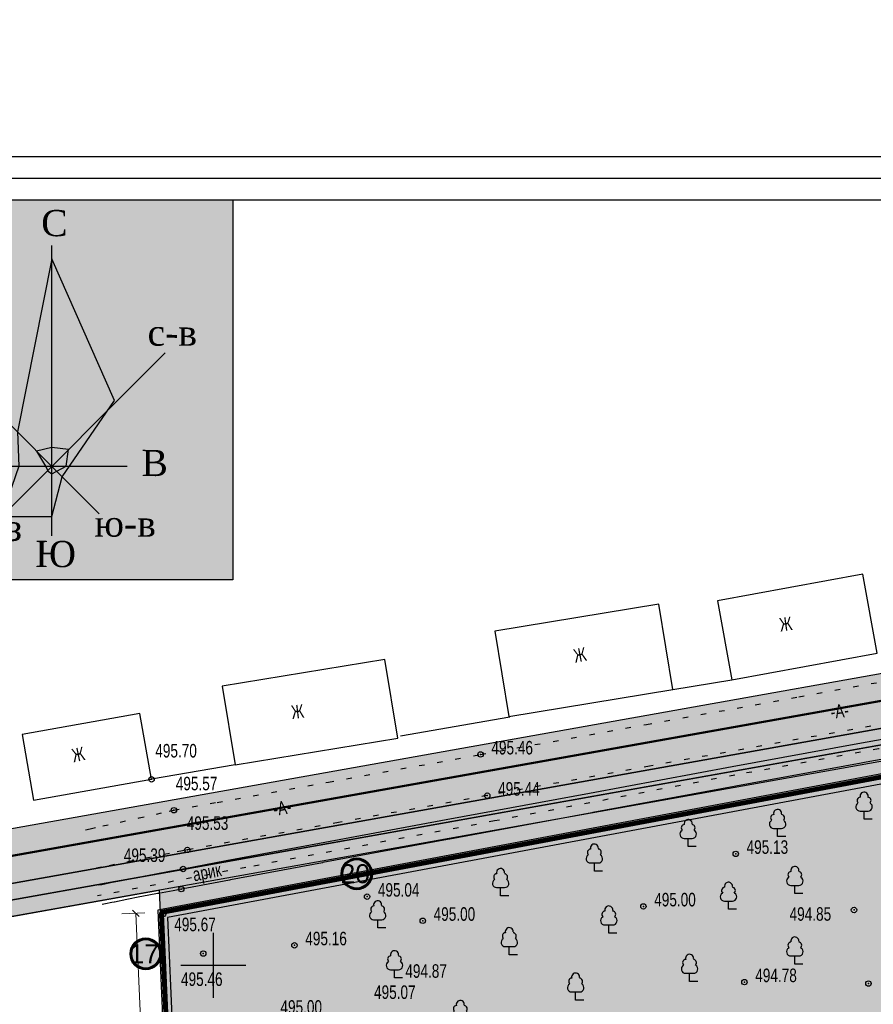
# Model space of a CAD drawing. Extents: x 0 to 667088, y 0 to 6446.
# Tile 28 of 256: x 1673 to 1751, y 375 to 466. Entities that reach past the tile are written whole.
import ezdxf

# ---------------------------------------------------------------- set-up
doc = ezdxf.new("R2010")
doc.units = 0
doc.header["$MEASUREMENT"] = 0
for name, pattern in [('CONTI', [0]), ('STRIH_1', [3, 2, -1]), ('STROT', [1.7, 0.5, -1.2])]:
    doc.linetypes.add(name, pattern=pattern)
for name, color, linetype in [('(002) Рамка', 7, 'Continuous'), ('Audi-СвК', 10, 'Continuous'), ('NAD_M0', 7, 'CONTI'), ('PI_OT0', 172, 'CONTI'), ('PI_ST0', 6, 'CONTI'), ('PI_TT0', 5, 'CONTI'), ('SETKR', 2, 'CONTI'), ('STR_L0', 6, 'CONTI'), ('USLZN0', 250, 'CONTI'), ('ZAPSK0', 250, 'CONTI'), ('стен', 7, 'Continuous')]:
    doc.layers.add(name, color=color, linetype=linetype)
doc.layers.add('.', color=7, linetype='Continuous', lineweight=15)
doc.layers.add('RAZMER CIP', color=252, linetype='Continuous', lineweight=18)
doc.styles.add('ESKD1', font='arial.ttf', dxfattribs={"width": 0.6, "oblique": 11})
doc.styles.add('GOST 2.304', font='CS_Gost2304.shx')
doc.styles.add('SHRFT', font='TXT', dxfattribs={"width": 0.75})
doc.styles.get("Standard").update_dxf_attribs({"font": 'times.ttf'})
doc.linetypes.add('ОГРАДА_ГЛИН', pattern='A,4,["|",Standard,S=0.8,R=0,X=0,Y=-0.8],0.5,["|",Standard,S=0.8,R=0,X=0,Y=-0.8],3.5', length=8)
doc.dimstyles.new('GENPLAN', dxfattribs={"dimtxt": 1, "dimasz": 0.6, "dimexe": 1.3, "dimexo": 1.5, "dimgap": 0.1, "dimtad": 1, "dimdec": 1, "dimzin": 0, "dimdsep": 46, "dimtxsty": 'ESKD1', "dimblk1": 'OBLIQUE', "dimblk2": 'OBLIQUE', "dimsah": 1, "dimcen": -2, "dimadec": 0, "dimazin": 0, "dimtfac": 0.75, "dimtdec": 1, "dimtix": 1, "dimtmove": 0, "dimatfit": 3, "dimfxl": 1, "dimtvp": 1.2, "dimtfill": 2, "dimtfillclr": 2, "dimlwd": 5, "dimlwe": 5, "dimarcsym": 0})

# ---------------------------------------------------------------- blocks, each defined once
blk = doc.blocks.new('BL_333')
at = {"color": 0}
for p, q in [((0, -3), (0, 3)), ((-3, 0), (3, 0))]:
    blk.add_line(p, q, dxfattribs=at)
blk = doc.blocks.new('BL_101')
at = {"color": 0}
for p, q in [((-0.37, 0.75), (0.37, 0.75)), ((0, 0), (0, 0.75)), ((0.75, 0), (0, 0))]:
    blk.add_line(p, q, dxfattribs=at)
for centre, radius, start, end in [((-0.34, 1.73), 0.3, 93, 230), ((0, 2.13), 0.37, 355, 195), ((0.34, 1.73), 0.3, 310, 87), ((-0.37, 1.14), 0.39, 120, 270), ((0.37, 1.14), 0.39, 270, 60)]:
    blk.add_arc(centre, radius, start, end, dxfattribs=at)
blk = doc.blocks.new('rhy')
at = {"layer": 'PI_ST0', "color": 0}
blk.add_circle((1337.78116, 386.07), 0.25, dxfattribs=at)
at = {"layer": 'PI_ST0', "color": 6}
blk.add_point((1337.78116, 386.07), dxfattribs=at)
at = {"layer": 'PI_TT0', "color": 0}
for centre in [(1365.39116, 398.5), (1335.04116, 396.21), (1366.01116, 394.7), (1337.10116, 393.36), (1338.34116, 389.69), (1388.93116, 389.33), (1337.95116, 387.93), (1354.92116, 385.38), (1380.41116, 384.48), (1399.84116, 384.15), (1336.10116, 383.77), (1360.06116, 383.15), (1348.22116, 380.89), (1339.81116, 380.13), (1389.73116, 377.49), (1401.17116, 377.36)]:
    blk.add_circle(centre, 0.25, dxfattribs=at)
for p in [(1365.39116, 398.5), (1335.04116, 396.21), (1366.01116, 394.7), (1337.10116, 393.36), (1338.34116, 389.69), (1388.93116, 389.33), (1337.95116, 387.93), (1354.92116, 385.38), (1380.41116, 384.48), (1336.10116, 383.77), (1399.84116, 384.15), (1360.06116, 383.15), (1348.22116, 380.89), (1339.81116, 380.13), (1389.73116, 377.49), (1401.17116, 377.36)]:
    blk.add_point(p, dxfattribs=at)
at = {"layer": 'STR_L0', "color": 0, "linetype": 'STROT'}
for points in [[(1328.93116, 391.55), (1329.38116, 391.65), (1330.55116, 391.91), (1332.14116, 392.26), (1333.88116, 392.65), (1335.48116, 393), (1336.65116, 393.26), (1337.10116, 393.36), (1341.08116, 394.08), (1351.35116, 395.95), (1365.39116, 398.5), (1380.70116, 401.27), (1394.74116, 403.82), (1405.01116, 405.69)], [(1404.74116, 401.72), (1394.69116, 399.9), (1380.96116, 397.42), (1366.01116, 394.7), (1352.28116, 392.22), (1342.23116, 390.4), (1338.34116, 389.69), (1337.88116, 389.6), (1336.68116, 389.36), (1335.04116, 389.02), (1333.26116, 388.67), (1331.63116, 388.34), (1330.43116, 388.09), (1329.97116, 388)]]:
    blk.add_lwpolyline(points, dxfattribs=at)
at = {"layer": 'STR_L0', "color": 0}
for points in [[(1387.24116, 412.68), (1388.57116, 405.4), (1401.98116, 407.85), (1400.65116, 415.13), (1387.24116, 412.68)], [(1366.71116, 409.89), (1368.01116, 402.02), (1383.12116, 404.51), (1381.82116, 412.38), (1366.71116, 409.89)], [(1452.93116, 408.16), (1451.25116, 407.9), (1446.72116, 407.19), (1440.13116, 406.16), (1432.24116, 404.9), (1423.84116, 403.55), (1415.71116, 402.2), (1408.61116, 400.99), (1400.19116, 399.48), (1388.61116, 397.35), (1375.43116, 394.91), (1362.21116, 392.46), (1350.52116, 390.28), (1341.91116, 388.67), (1337.95116, 387.93), (1336.70116, 387.69), (1335.27116, 387.42), (1333.80116, 387.14), (1332.41116, 386.87), (1331.26116, 386.64), (1330.46116, 386.48), (1330.17116, 386.43)], [(1341.55116, 404.81), (1342.75116, 397.55), (1357.76116, 400.02), (1356.56116, 407.28), (1341.55116, 404.81)], [(1408.88116, 399.21), (1400.97116, 397.8), (1400.51116, 397.71), (1388.94116, 395.59), (1388.78116, 395.56), (1375.76116, 393.15), (1375.64116, 393.12), (1362.54116, 390.7), (1362.35116, 390.66), (1350.85116, 388.52), (1350.82116, 388.51), (1342.33116, 386.92), (1342.24116, 386.91), (1338.29116, 386.17)], [(1383.12116, 404.51), (1388.57116, 405.4)], [(1323.09116, 400.35), (1324.16116, 394.28), (1335.04116, 396.21), (1333.97116, 402.28), (1323.09116, 400.35)], [(1358.01116, 400.22), (1368.10116, 401.98)], [(1338.28116, 386.17), (1337.78116, 386.07), (1337.04116, 385.93), (1335.69116, 385.67), (1335.60116, 385.66), (1334.14116, 385.38), (1333.97116, 385.35), (1332.76116, 385.11), (1331.61116, 384.88)], [(1331.60116, 384.88), (1331.38116, 384.83), (1330.79116, 384.72), (1330.47116, 384.66)]]:
    blk.add_lwpolyline(points, dxfattribs=at)
at = {"layer": 'ZAPSK0', "color": 4, "linetype": 'STROT'}
blk.add_lwpolyline([(1452.94715, 407.25438), (1428.99599, 403.46356), (1402.10821, 399.02432), (1388.8367, 396.59496), (1366.68476, 392.36296), (1343.74808, 388.07307), (1330.03972, 385.44845)], dxfattribs=at)
at = {"layer": 'ZAPSK0', "color": 0, "linetype": 'ОГРАДА_ГЛИН'}
blk.add_lwpolyline([(1342.75116, 397.55), (1335.04116, 396.21), (1335.04116, 396.21)], dxfattribs=at)
at = {"layer": 'ZAPSK0', "color": 0}
blk.add_lwpolyline([(1407.94674, 397.74879), (1335.62762, 384.1456), (1337.64493, 338.05003)], dxfattribs=at)
at = {"layer": 'ZAPSK0', "color": 0, "linetype": 'ОГРАДА_ГЛИН', "ltscale": 0.5}
blk.add_lwpolyline([(1408.03116, 397.3), (1336.10116, 383.77), (1338.10116, 338.07)], dxfattribs=at)
at = {"layer": 'SETKR', "color": 112}
blk.add_blockref('BL_333', (1340.75116, 379.05), dxfattribs=at)
at = {"layer": 'USLZN0', "color": 250}
for p in [(1400.77116, 392.53), (1392.79116, 390.93), (1384.54116, 390), (1375.89116, 387.74), (1394.38116, 385.67), (1367.24116, 385.47), (1388.26116, 384.21), (1355.89839, 382.4988), (1377.22116, 382.02), (1368.04116, 380.02), (1394.38116, 379.16), (1357.45116, 377.89), (1384.67116, 377.56), (1374.16116, 375.83), (1363.52116, 373.3)]:
    blk.add_blockref('BL_101', p, dxfattribs=at)
at = {"layer": 'NAD_M0', "color": 7, "style": 'SHRFT', "width": 0.75}
for s, rotation, p in [('Ж', 8, (1393.06116, 409.84)), ('Ж', 11, (1374.11116, 406.96)), ('Ж', 7, (1348.01116, 401.77)), ('-А-', 7, (1397.76116, 401.79)), ('Ж', 12, (1327.84116, 397.77)), ('-А-', 10, (1346.37677, 392.81398)), ('арик', 11, (1338.97116, 386.78))]:
    blk.add_text(s, height=1.25, rotation=rotation, dxfattribs=at).set_placement(p)
at = {"layer": 'PI_OT0', "color": 0, "style": 'SHRFT', "width": 0.75}
for s, p in [('495.70', (1335.38438, 398.22193)), ('495.46', (1366.39116, 398.5)), ('495.57', (1337.27625, 395.19218)), ('495.44', (1367.01116, 394.7)), ('495.53', (1338.28742, 391.54344)), ('495.39', (1332.48135, 388.57883)), ('495.13', (1389.93116, 389.33)), ('495.04', (1355.92116, 385.38)), ('495.00', (1381.41116, 384.48)), ('495.00', (1361.06116, 383.15)), ('494.85', (1393.90049, 383.15482)), ('495.67', (1337.13141, 382.19102)), ('495.16', (1349.22116, 380.89)), ('494.87', (1358.45116, 377.89)), ('495.46', (1337.75618, 377.13828)), ('494.78', (1390.73116, 377.49)), ('495.07', (1355.56307, 375.93989)), ('495.00', (1346.92918, 374.57246))]:
    blk.add_text(s, height=1.25, dxfattribs=at).set_placement(p)
blk = doc.blocks.new('A$C95fb799e')
at = {"lineweight": 30}
for points in [[(-1.82, 4.17), (-1.82, 42.1)], [(-9.01, 6.07), (12.99, 28.07)], [(-12.29, 23.72), (4.39, 7.04)], [(-10.76, 13.25), (8.04, 13.25)]]:
    blk.add_lwpolyline(points, dxfattribs=at)
at = {"color": 1, "lineweight": 30}
blk.add_lwpolyline([(-8.39, 6.69), (-1.82, 6.69), (-0.46, 11.88), (6.36, 21.86), (-1.82, 40.36), (-6.3, 17.73), (-6.13, 13.25)], close=True, dxfattribs=at)
at = {"color": 5, "lineweight": 30}
blk.add_lwpolyline([(-3.82, 15.24), (-2.65, 13.25), (-2.28, 12.62), (-1.82, 12.24), (0.08, 13.25), (0.36, 15.44), (-1.82, 15.7)], close=True, dxfattribs=at)
at = {"color": 0, "char_height": 3.4214, "width": 3.4074, "attachment_point": 1, "rotation": 359.7332}
for s, insert in [('\\pi0.14978;С', (-3.34, 46.75)), ('\\pi-0.96775;с-в', (11.67, 32.43)), ('\\pi-0.82479;с-з', (-14.26, 27.25)), ('\\pi0.45159;З', (-14.34, 14.97)), ('\\pi0.15072;В', (9.76, 15.4)), ('\\pi-1.5714;ю-в', (5.34, 7.48)), ('\\pi-1.4284;ю-з', (-11.89, 6.94)), ('\\pi-0.57063;Ю', (-3.39, 3.51))]:
    blk.add_mtext(s, dxfattribs=dict(at, insert=insert))
blk = doc.blocks.new('A$Cc176be7d')
at = {"color": 7, "xscale": 0.3834332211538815, "yscale": 0.3834332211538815, "zscale": 0.3834332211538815}
blk.add_blockref('A$C95fb799e', (-8.407, -5.899), dxfattribs=at)
blk = doc.blocks.new('RER')
at = {"layer": '.', "true_color": 0xffffff}
h = blk.add_hatch(color=7, dxfattribs=at)
h.dxf.hatch_style = 1
h.paths.add_polyline_path([(51.721, 67.75), (66.038, 67.75), (66.038, 48.704), (51.721, 48.704)])
blk.add_lwpolyline([(51.721, 67.75), (66.038, 67.75), (66.038, 48.704), (51.721, 48.704)], close=True)
at = {"color": 5, "lineweight": 30}
blk.add_blockref('A$Cc176be7d', (66.079, 55.218), dxfattribs=at)
blk = doc.blocks.new('A$C38bcc154')
at = {"xscale": 0.8250000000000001, "yscale": 0.8250000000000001, "zscale": 0.8250000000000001}
blk.add_blockref('RER', (-54.481, -55.893), dxfattribs=at)
blk = doc.blocks.new('_Oblique')
at = {"color": 0, "linetype": 'ByBlock', "lineweight": -2}
blk.add_line((-0.5, -0.5), (0.5, 0.5), dxfattribs=at)
blk = doc.blocks.new('*D191')
at = {"color": 0, "lineweight": 5, "transparency": 16777216}
for p, q in [((1684.242, 383.873), (1682.119, 383.78)), ((1686.099, 322.845), (1683.418, 383.837)), ((1686.924, 322.881), (1684.801, 322.788))]:
    blk.add_line(p, q, dxfattribs=at)
at = {"layer": 'Defpoints', "color": 0, "lineweight": 30, "transparency": 16777216}
for p in [(1683.418, 383.837), (1685.741, 383.939), (1688.422, 322.947)]:
    blk.add_point(p, dxfattribs=at)
at = {"color": 0, "lineweight": 5, "transparency": 16777216, "xscale": 0.6, "yscale": 0.6, "zscale": 0.6}
for p, rotation in [((1683.418, 383.837), 92.51757928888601), ((1686.099, 322.845), 272.517579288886)]:
    blk.add_blockref('_Oblique', p, dxfattribs=dict(at, rotation=rotation))
at = {"color": 0, "lineweight": 30, "transparency": 16777216, "insert": (1685.369, 353.368), "char_height": 1, "attachment_point": 5, "rotation": 272.51758, "style": 'ESKD1', "bg_fill": 1, "box_fill_scale": 1.25, "bg_fill_color": 2, "bg_fill_transparency": 0}
blk.add_mtext('61.1', dxfattribs=at)

msp = doc.modelspace()

# ---------------------------------------------------------------- hatches: boundary and pattern name
at = {"layer": '.', "lineweight": 30, "true_color": 0xf15558}
h = msp.add_hatch(color=13, dxfattribs=at)
h.dxf.hatch_style = 1
h.paths.add_polyline_path([(1695.51808, 264.93068), (1638.95935, 255.19836), (1638.70498, 256.67664), (1695.26371, 266.40896)])
edge = h.paths.add_edge_path()
edge.add_arc((1862.65489, 283.54371), 4, 15.5336492, 99.763532, ccw=False)
edge.add_line((1866.50879, 284.61493), (1871.1954, 267.75401))
edge.add_line((1871.1954, 267.75401), (1869.75019, 267.3523))
edge.add_line((1869.75019, 267.3523), (1864.8189, 285.09349))
edge.add_line((1864.8189, 285.09349), (1863.13134, 286.16244))
edge.add_line((1863.13134, 286.16244), (1640.26847, 247.8134))
edge.add_line((1640.26847, 247.8134), (1639.97685, 249.28527))
edge.add_line((1639.97685, 249.28527), (1861.97657, 287.48578))
h.paths.add_polyline_path([(1786.59678, 280.60301), (1786.34241, 282.08129), (1710.96475, 269.11071), (1711.21913, 267.63243)], flags=17)
edge = h.paths.add_edge_path()
edge.add_line((1665.82288, 383.98384), (1665.55946, 385.46053))
edge.add_line((1665.55946, 385.46053), (1826.72711, 414.21088))
edge.add_arc((1827.42958, 410.27305), 4, 15.5336492, 100.1144778, ccw=False)
edge.add_line((1831.28347, 411.34426), (1862.74044, 298.17225))
edge.add_arc((1858.88654, 297.10103), 4, -80.236468, 15.5336492, ccw=False)
edge.add_line((1859.56487, 293.15897), (1790.53884, 281.28134))
edge.add_line((1790.53884, 281.28134), (1790.28447, 282.75962))
edge.add_line((1790.28447, 282.75962), (1860.64692, 294.8672))
edge.add_line((1860.64692, 294.8672), (1861.65839, 296.46401))
edge.add_line((1861.65839, 296.46401), (1829.59564, 411.81543))
edge.add_line((1829.59564, 411.81543), (1827.88243, 412.89329))
edge.add_line((1827.88243, 412.89329), (1665.82288, 383.98384))
h.paths.add_polyline_path([(1878.90319, 269.89644), (1880.3484, 270.29815), (1796.25259, 572.84773), (1794.80584, 572.45157)])
h.paths.add_polyline_path([(1703.14784, 267.76561), (1707.02269, 268.43238), (1707.27706, 266.9541), (1703.40221, 266.28734)], flags=17)
at = {"layer": '.', "lineweight": 30, "true_color": 0x3f4040}
h = msp.add_hatch(color=250, dxfattribs=at)
h.dxf.hatch_style = 1
edge = h.paths.add_edge_path()
edge.add_line((1787.09805, 570.30914), (1792.87889, 571.91596))
edge.add_line((1792.87889, 571.91596), (1876.97624, 269.36084))
edge.add_line((1876.97624, 269.36084), (1871.1954, 267.75401))
edge.add_line((1871.1954, 267.75401), (1866.50879, 284.61493))
edge.add_arc((1862.65489, 283.54371), 4, 15.5336492, 99.763532)
edge.add_line((1861.97657, 287.48578), (1639.97685, 249.28527))
edge.add_line((1639.97685, 249.28527), (1638.95935, 255.19836))
edge.add_line((1638.95935, 255.19836), (1859.56487, 293.15897))
edge.add_arc((1858.88654, 297.10103), 4, 279.763532, 375.5336492)
edge.add_line((1862.74044, 298.17225), (1831.28347, 411.34426))
edge.add_arc((1827.42958, 410.27305), 4, 15.5336492, 100.1144778)
edge.add_line((1826.72711, 414.21088), (1665.55946, 385.46053))
edge.add_line((1665.55946, 385.46053), (1664.68138, 390.38282))
edge.add_line((1664.68138, 390.38282), (1824.6366, 418.91689))
edge.add_arc((1823.93414, 422.85473), 4, 280.1144778, 375.5119397)
edge.add_line((1827.78844, 423.92448), (1787.09805, 570.30914))
at = {"layer": '.', "lineweight": 30}
h = msp.add_hatch(color=4, dxfattribs=at)
h.dxf.hatch_style = 1
h.paths.add_polyline_path([(1792.87889, 571.91596), (1794.80584, 572.45157), (1878.90319, 269.89644), (1876.97624, 269.36084)])
h.paths.add_polyline_path([(1666.08631, 382.50715), (1665.82288, 383.98384), (1802.70073, 408.40119), (1802.96415, 406.9245)])
at = {"layer": 'Audi-СвК', "ltscale": 100, "true_color": 0xffffff, "transparency": 33554687}
h = msp.add_hatch(color=7, dxfattribs=at)
edge = h.paths.add_edge_path()
edge.add_arc((1703.78952, 387.48804), 1.37986, 11.9837326, 371.9837326)
h = msp.add_hatch(color=7, dxfattribs=at)
edge = h.paths.add_edge_path()
edge.add_arc((1684.32178, 380.10399), 1.37986, 11.9837326, 371.9837326)
at = {"layer": 'стен', "lineweight": 30}
h = msp.add_hatch(color=9, dxfattribs=at)
h.dxf.hatch_style = 1
h.paths.add_polyline_path([(1687.41102, 263.53566), (1859.56487, 293.15897), (1862.74044, 298.17225), (1831.28347, 411.34426), (1826.72711, 414.21088), (1665.55946, 385.46053), (1666.08631, 382.50715), (1685.55342, 385.97985), (1688.42245, 322.94683), (1682.20547, 321.89699), (1685.01579, 283.34183), (1685.10721, 282.83335), (1684.08776, 282.65006)])
h = msp.add_hatch(color=72, dxfattribs=at)
h.dxf.hatch_style = 1
h.paths.add_polyline_path([(1791.70179, 297.53264), (1787.85627, 296.87092), (1780.73141, 338.27658), (1787.82005, 339.49636), (1790.94398, 325.7717), (1786.5888, 324.9598)], flags=17)
edge = h.paths.add_edge_path()
edge.add_line((1747.84358, 303.34845), (1745.83695, 315.00985))
edge.add_arc((1748.7935, 315.51859), 3, 99.763532, 189.763532, ccw=False)
edge.add_line((1748.28476, 318.47514), (1776.20903, 323.2802))
edge.add_arc((1776.71778, 320.32365), 3, 9.763532, 99.763532, ccw=False)
edge.add_line((1779.67433, 320.8324), (1783.49343, 298.63793))
edge.add_line((1783.49343, 298.63793), (1777.65453, 297.63321))
edge.add_line((1777.65453, 297.63321), (1776.57429, 303.91097))
edge.add_line((1776.57429, 303.91097), (1754.18778, 300.05881))
edge.add_line((1754.18778, 300.05881), (1753.46008, 304.28776))
edge.add_line((1753.46008, 304.28776), (1747.84358, 303.34845))
h.paths.add_polyline_path([(1774.51968, 374.37562), (1791.24512, 378.03), (1790.29512, 383.9), (1798.91512, 385.09), (1798.76512, 386.05), (1805.30512, 387.02), (1805.08512, 388.31), (1809.43512, 388.95), (1808.90512, 392.21), (1823.19512, 394.75), (1827.75512, 368.37), (1828.42512, 362.18), (1808.72512, 357.65), (1806.73512, 370.03), (1792.93512, 367.94), (1791.46512, 376.24), (1774.89466, 372.19649), (1780.22267, 341.23313), (1787.14086, 342.42357), (1785.64419, 349.14426), (1831.69137, 359.79905), (1837.25756, 336.03113), (1803.62191, 328.26882), (1811.2749, 287.25138), (1854.01097, 294.82213), (1829.12056, 388.86592), (1825.71985, 401.12409), (1804.29525, 399.11064), (1804.49162, 397.89738), (1771.62616, 391.19117)])
edge = h.paths.add_edge_path()
edge.add_line((1768.09512, 336.01), (1776.77074, 337.65662))
edge.add_line((1776.77074, 337.65662), (1768.46369, 385.98223))
edge.add_line((1768.46369, 385.98223), (1758.21405, 396.90689))
edge.add_line((1758.21405, 396.90689), (1686.3399, 383.44101))
edge.add_line((1686.3399, 383.44101), (1687.10644, 365.92572))
edge.add_line((1687.10644, 365.92572), (1696.82021, 366.47726))
edge.add_line((1696.82021, 366.47726), (1697.71033, 346.13791))
edge.add_line((1697.71033, 346.13791), (1700.99736, 327.03555))
edge.add_arc((1703.95391, 327.5443), 3, 189.763532, 283.405185)
edge.add_line((1704.64942, 324.62604), (1736.13512, 332.13))
edge.add_line((1736.13512, 332.13), (1735.74002, 334.82912))
edge.add_line((1735.74002, 334.82912), (1727.17968, 332.73728))
edge.add_line((1727.17968, 332.73728), (1727.40283, 331.51264))
edge.add_line((1727.40283, 331.51264), (1715.81647, 329.23971))
edge.add_line((1715.81647, 329.23971), (1712.71099, 344.87447))
edge.add_line((1712.71099, 344.87447), (1721.14937, 346.65326))
edge.add_line((1721.14937, 346.65326), (1714.90512, 357.71))
edge.add_line((1714.90512, 357.71), (1704.60512, 364))
edge.add_line((1704.60512, 364), (1700.88512, 363.11))
edge.add_line((1700.88512, 363.11), (1698.55512, 372.25))
edge.add_line((1698.55512, 372.25), (1709.63512, 374.95))
edge.add_line((1709.63512, 374.95), (1711.93512, 365.74))
edge.add_line((1711.93512, 365.74), (1721.62512, 347.93))
edge.add_line((1721.62512, 347.93), (1720.14512, 357.51))
edge.add_line((1720.14512, 357.51), (1766.93512, 365.04))
edge.add_line((1766.93512, 365.04), (1768.74512, 353.32))
edge.add_line((1768.74512, 353.32), (1765.24512, 352.75))
edge.add_line((1765.24512, 352.75), (1768.09512, 336.01))
h.paths.add_polyline_path([(1738.71512, 340.3), (1751.78512, 342.08), (1753.32512, 332.74), (1757.83056, 333.38768), (1759.51635, 324.4666), (1741.88591, 321.43285)])
h.paths.add_polyline_path([(1738.70512, 344), (1737.97924, 348.51585), (1750.38512, 350.51), (1751.14512, 345.97)], flags=17)
edge = h.paths.add_edge_path()
edge.add_line((1708.11578, 285.66736), (1712.07754, 286.34907))
edge.add_line((1712.07754, 286.34907), (1710.9973, 292.62681))
edge.add_line((1710.9973, 292.62681), (1739.68567, 297.56336))
edge.add_line((1739.68567, 297.56336), (1738.948, 301.85028))
edge.add_line((1738.948, 301.85028), (1742.91329, 302.5163))
edge.add_line((1742.91329, 302.5163), (1740.90937, 314.16192))
edge.add_arc((1737.95282, 313.65317), 3, 9.7635513, 99.7635079)
edge.add_line((1737.44408, 316.60972), (1709.20826, 311.75107))
edge.add_line((1709.20826, 311.75107), (1708.60323, 315.2672))
edge.add_arc((1706.13944, 314.84325), 2.5, 9.763532, 99.763532)
edge.add_line((1705.71548, 317.30704), (1705.22272, 317.22225))
edge.add_arc((1705.64668, 314.75846), 2.5, 99.763532, 189.763532)
edge.add_line((1703.18289, 314.3345), (1708.11578, 285.66736))
h.paths.add_polyline_path([(1709.03152, 280.34557), (1712.99231, 281.02712), (1714.07356, 274.74937), (1779.63918, 286.03154), (1778.55891, 292.30947), (1784.40917, 293.31615), (1786.24066, 282.6726), (1710.86301, 269.70202)])
edge = h.paths.add_edge_path()
edge.add_line((1700.51525, 271.27105), (1705.76982, 272.17523))
edge.add_line((1705.76982, 272.17523), (1706.43138, 268.33063))
edge.add_line((1706.43138, 268.33063), (1703.14784, 267.76561))
edge.add_arc((1702.80867, 269.73665), 2, 189.763532, 279.763532, ccw=False)
edge.add_line((1700.83764, 269.39748), (1700.51525, 271.27105))
edge = h.paths.add_edge_path()
edge.add_line((1684.08776, 282.65006), (1685.69684, 282.93937))
edge.add_line((1685.69684, 282.93937), (1683.5235, 312.76279))
edge.add_line((1683.5235, 312.76279), (1690.94652, 269.62452))
edge.add_line((1690.94652, 269.62452), (1696.57318, 270.59273))
edge.add_line((1696.57318, 270.59273), (1696.89558, 268.71915))
edge.add_arc((1694.92454, 268.37999), 2, -80.236468, 9.763532, ccw=False)
edge.add_line((1695.26371, 266.40896), (1687.15408, 265.0135))
edge.add_line((1687.15408, 265.0135), (1684.08776, 282.65006))
h.paths.add_polyline_path([(1705.48512, 364.21), (1710.97512, 365.51), (1714.99512, 358.51)], flags=17)

# ---------------------------------------------------------------- linework, layer by layer
at = {"color": 18, "lineweight": 30, "true_color": 0x000000}
for points in [[(1661.98101, 453.69009), (1991.32974, 453.69009), (1991.32974, 245.19328), (1661.98101, 245.19328)], [(1663.98101, 451.69009), (1989.32974, 451.69009), (1989.32974, 247.19328), (1663.98101, 247.19328)], [(1665.98101, 449.69009), (1893.41113, 449.69009), (1893.41113, 249.19328), (1665.98101, 249.19328)], [(1687.41102, 263.53566), (1859.56487, 293.15897), (1862.74044, 298.17225), (1831.28347, 411.34426), (1826.72711, 414.21088), (1665.55946, 385.46053), (1666.08631, 382.50715), (1685.55342, 385.97985), (1688.42245, 322.94683), (1682.20547, 321.89699), (1685.01579, 283.34183), (1685.10721, 282.83335), (1684.08776, 282.65006)]]:
    msp.add_lwpolyline(points, close=True, dxfattribs=at)
at = {"lineweight": 60, "ltscale": 50, "transparency": 33554687}
for centre in [(1703.78952, 387.48804), (1684.32178, 380.10399)]:
    msp.add_circle(centre, 1.37986, dxfattribs=at)
at = {"layer": 'ZAPSK0', "color": 5, "lineweight": 30}
for points in [[(1787.09805, 570.30914), (1792.87889, 571.91596), (1876.97624, 269.36084), (1871.1954, 267.75401), (1866.50879, 284.61493, 0.38501533), (1861.97657, 287.48578), (1639.97685, 249.28527), (1638.95935, 255.19836), (1859.56487, 293.15897, 0.44402734), (1862.74044, 298.17225), (1831.28347, 411.34426, 0.38677465), (1826.72711, 414.21088), (1665.55946, 385.46053), (1664.68138, 390.38282), (1824.6366, 418.91689, 0.44208214), (1827.78844, 423.92448)], [(1665.82288, 383.98384), (1665.55946, 385.46053), (1826.72711, 414.21088, -0.38677465), (1831.28347, 411.34426), (1862.74044, 298.17225, -0.44402734), (1859.56487, 293.15897), (1790.53884, 281.28134), (1790.28447, 282.75962), (1860.64692, 294.8672), (1861.65839, 296.46401), (1829.59564, 411.81543), (1827.88243, 412.89329)]]:
    msp.add_lwpolyline(points, format="xyb", close=True, dxfattribs=at)
at = {"layer": 'ZAPSK0', "color": 7, "linetype": 'STRIH_1', "lineweight": 30, "true_color": 0xffffff, "const_width": 0.2}
msp.add_lwpolyline([(1665.12042, 387.92168), (1827.05149, 416.80821)], dxfattribs=at)
at = {"layer": 'ZAPSK0', "color": 5, "lineweight": 30}
msp.add_lwpolyline([(1666.08631, 382.50715), (1665.82288, 383.98384), (1802.70073, 408.40119), (1802.96415, 406.9245)], close=True, dxfattribs=at)
at = {"layer": 'ZAPSK0', "color": 18, "lineweight": 30, "true_color": 0x000000, "const_width": 0.4}
msp.add_lwpolyline([(1685.71773, 383.9345), (1757.81815, 397.49655)], dxfattribs=at)
at = {"layer": 'ZAPSK0', "color": 5, "lineweight": 30}
msp.add_lwpolyline([(1776.77074, 337.65662), (1768.46369, 385.98223), (1758.21405, 396.90689), (1686.3399, 383.44101), (1687.10644, 365.92572)], dxfattribs=at)
at = {"layer": 'ZAPSK0', "color": 240, "lineweight": 30, "true_color": 0xed1f24, "const_width": 0.4}
msp.add_lwpolyline([(1685.74074, 383.93882), (1688.42245, 322.94683), (1682.25565, 321.90546), (1685.02507, 283.29018), (1688.08949, 265.17446)], dxfattribs=at)

# ---------------------------------------------------------------- block references
at = {"layer": '(002) Рамка', "color": 0}
msp.add_blockref('rhy', (349.82397, 0), dxfattribs=at)
at = {"color": 5, "linetype": 'Continuous', "lineweight": 30, "xscale": 2.232711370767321, "yscale": 2.232711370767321, "zscale": 2.232711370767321}
msp.add_blockref('A$C38bcc154', (1692.35173, 449.69009), dxfattribs=at)

# ---------------------------------------------------------------- texts
at = {"layer": 'RAZMER CIP', "lineweight": 25, "ltscale": 50, "transparency": 33554687, "char_height": 1.75, "width": 2.5603584, "attachment_point": 2, "style": 'GOST 2.304'}
for s, insert in [('{\\fArial|b0|i0|c0|p34;\\C0;20}', (1703.65514, 388.36703)), ('{\\fArial|b0|i0|c0|p34;\\C0;17}', (1684.18741, 380.98299))]:
    msp.add_mtext(s, dxfattribs=dict(at, insert=insert))

# ---------------------------------------------------------------- dimensions: what is measured, and where the dimension line sits
at = {"color": 5, "lineweight": 30}
dim = msp.add_aligned_dim(p1=(1688.42245, 322.94683), p2=(1685.74074, 383.93882), distance=2.3253, dimstyle='GENPLAN', dxfattribs=at)
dim.commit()
dim.dimension.update_dxf_attribs({"geometry": '*D191', "text_midpoint": (1685.36853, 353.36751)})

doc.saveas('drawing.dxf')
